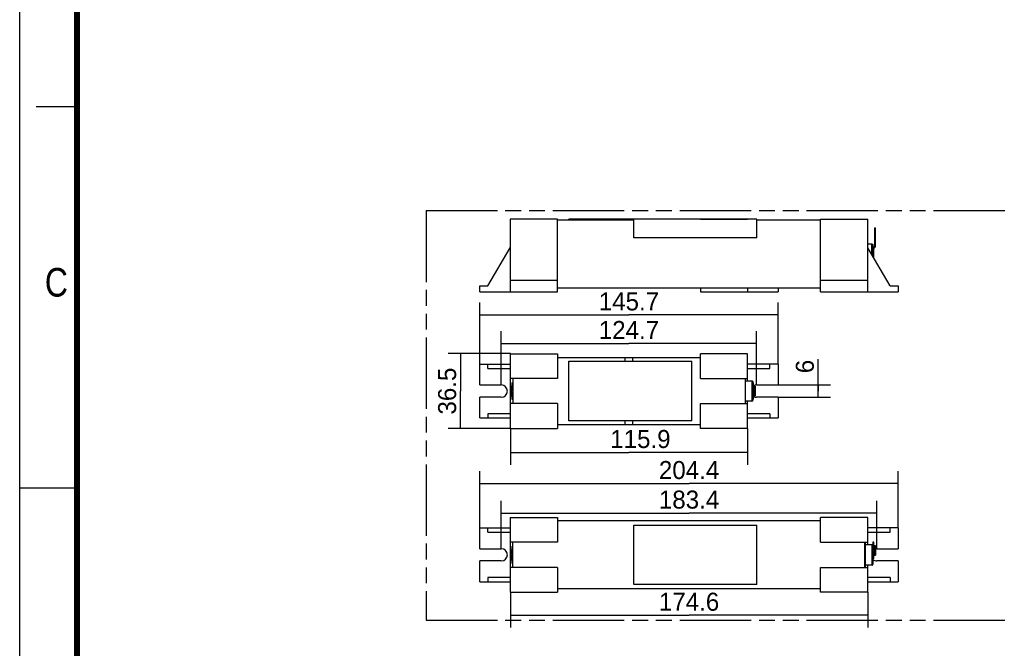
# Model space of a CAD drawing. Header units: millimetres. Extents: x 0 to 210, y 0 to 297.
# Tile 2 of 4: x 0 to 120, y 129 to 206. Entities that reach past the tile are written whole.
import ezdxf
from ezdxf.enums import TextEntityAlignment as Align

# ---------------------------------------------------------------- set-up
doc = ezdxf.new("R2010")
doc.units = ezdxf.units.MM
doc.header["$LTSCALE"] = 19.36
doc.linetypes.add('PHANTOM', pattern=[0.8, 0.45, -0.05, 0.1, -0.05, 0.1, -0.05])
doc.layers.get('0').update_dxf_attribs({"linetype": 'CONTINUOUS'})
doc.layers.add('DEFAULT_3', color=7, linetype='PHANTOM')
doc.layers.add('Z_DIM_2D', color=7, linetype='CONTINUOUS')
doc.styles.add('TEXTSTYLE_2', font='txt', dxfattribs={"width": 0.75})
doc.styles.add('TEXTSTYLE_3', font='tridonic-metric-print-light.otf')
doc.dimstyles.new('DIMSTYLE_1', dxfattribs={"dimtxt": 2.2, "dimasz": 3.5, "dimexe": 1.5, "dimexo": 0, "dimgap": 0.55, "dimtad": 1, "dimdec": 1, "dimlfac": 4, "dimdsep": 46, "dimtxsty": 'TEXTSTYLE_3', "dimcen": 0.09, "dimclrt": 5, "dimadec": 1, "dimazin": 2, "dimtp": 0.3, "dimtm": 0.3, "dimtfac": 1, "dimtdec": 1, "dimtofl": 0, "dimtmove": 0, "dimatfit": 3, "dimfxl": 0, "dimtolj": 1, "dimarcsym": 0})
doc.dimstyles.new('DIMSTYLE_2', dxfattribs={"dimtxt": 2.2, "dimasz": 3.5, "dimexe": 1.5, "dimexo": 0, "dimgap": 0.55, "dimtad": 1, "dimdec": 1, "dimlfac": 4, "dimdsep": 46, "dimtxsty": 'TEXTSTYLE_3', "dimcen": 0.09, "dimclrt": 5, "dimadec": 1, "dimazin": 2, "dimtp": 0.5, "dimtm": 0.5, "dimtfac": 1, "dimtdec": 1, "dimtofl": 0, "dimtmove": 0, "dimatfit": 3, "dimfxl": 0, "dimtolj": 1, "dimarcsym": 0})
doc.dimstyles.new('DIMSTYLE_3', dxfattribs={"dimtxt": 2.2, "dimasz": 3.5, "dimexe": 1.5, "dimexo": 0, "dimgap": 0.55, "dimtad": 1, "dimdec": 1, "dimlfac": 4, "dimdsep": 46, "dimtxsty": 'TEXTSTYLE_3', "dimcen": 0.09, "dimclrt": 5, "dimadec": 1, "dimazin": 2, "dimtp": 0.1, "dimtm": 0.1, "dimtfac": 1, "dimtdec": 1, "dimtofl": 0, "dimtmove": 0, "dimatfit": 3, "dimfxl": 0, "dimtolj": 1, "dimarcsym": 0})

# ---------------------------------------------------------------- blocks, each defined once
blk = doc.blocks.new('*D1')
at = {"layer": 'Z_DIM_2D', "color": 2, "linetype": 'Continuous', "transparency": 16777216}
for p, q in [((59.9, 164.87), (52.33, 164.87)), ((53.83, 164.87), (53.83, 160.3)), ((53.83, 155.74), (53.83, 160.3)), ((59.9, 155.74), (52.33, 155.74))]:
    blk.add_line(p, q, dxfattribs=at)
at = {"layer": 'Z_DIM_2D', "color": 5, "linetype": 'Continuous', "transparency": 16777216, "style": 'TEXTSTYLE_3'}
blk.add_text('36.5', height=2.2, rotation=90, dxfattribs=at).set_placement((53.28, 160.3), align=Align.CENTER)
blk = doc.blocks.new('_NONE')
blk = doc.blocks.new('*D2')
at = {"layer": 'Z_DIM_2D', "color": 2, "linetype": 'Continuous', "transparency": 16777216}
for p, q in [((56.17, 143.59), (56.17, 150.51)), ((107.26, 143.59), (107.26, 150.51)), ((56.17, 149.01), (81.72, 149.01)), ((107.26, 149.01), (81.72, 149.01))]:
    blk.add_line(p, q, dxfattribs=at)
at = {"layer": 'Z_DIM_2D', "color": 5, "linetype": 'Continuous', "transparency": 16777216, "style": 'TEXTSTYLE_3'}
blk.add_text('204.4', height=2.2, dxfattribs=at).set_placement((81.72, 149.56), align=Align.CENTER)
blk = doc.blocks.new('*D3')
at = {"layer": 'Z_DIM_2D', "color": 2, "linetype": 'Continuous', "transparency": 16777216}
for p, q in [((59.9, 155.74), (59.9, 151.3)), ((88.86, 155.74), (88.86, 151.3)), ((59.9, 152.8), (74.38, 152.8)), ((88.86, 152.8), (74.38, 152.8))]:
    blk.add_line(p, q, dxfattribs=at)
at = {"layer": 'Z_DIM_2D', "color": 5, "linetype": 'Continuous', "transparency": 16777216, "style": 'TEXTSTYLE_3'}
blk.add_text('115.9', height=2.2, dxfattribs=at).set_placement((75.78, 153.35), align=Align.CENTER)
blk = doc.blocks.new('*D4')
at = {"layer": 'Z_DIM_2D', "color": 2, "linetype": 'Continuous', "transparency": 16777216}
for p, q in [((58.8, 161.05), (58.8, 167.61)), ((89.96, 161.05), (89.96, 167.61)), ((58.8, 166.11), (74.38, 166.11)), ((89.96, 166.11), (74.38, 166.11))]:
    blk.add_line(p, q, dxfattribs=at)
at = {"layer": 'Z_DIM_2D', "color": 5, "linetype": 'Continuous', "transparency": 16777216, "style": 'TEXTSTYLE_3'}
blk.add_text('124.7', height=2.2, dxfattribs=at).set_placement((74.38, 166.66), align=Align.CENTER)
blk = doc.blocks.new('*D5')
at = {"layer": 'Z_DIM_2D', "color": 2, "linetype": 'Continuous', "transparency": 16777216}
for p, q in [((56.17, 163.59), (56.17, 171.1)), ((92.58, 163.59), (92.58, 171.1)), ((56.17, 169.6), (74.38, 169.6)), ((92.58, 169.6), (74.38, 169.6))]:
    blk.add_line(p, q, dxfattribs=at)
at = {"layer": 'Z_DIM_2D', "color": 5, "linetype": 'Continuous', "transparency": 16777216, "style": 'TEXTSTYLE_3'}
blk.add_text('145.7', height=2.2, dxfattribs=at).set_placement((74.38, 170.15), align=Align.CENTER)
blk = doc.blocks.new('*D6')
at = {"layer": 'Z_DIM_2D', "color": 2, "linetype": 'Continuous', "transparency": 16777216}
for p, q in [((97.5, 160.3), (97.5, 164.21)), ((92.58, 161.05), (99, 161.05)), ((97.5, 161.05), (97.5, 160.3)), ((97.5, 159.55), (97.5, 160.3)), ((92.58, 159.55), (99, 159.55))]:
    blk.add_line(p, q, dxfattribs=at)
at = {"layer": 'Z_DIM_2D', "color": 5, "linetype": 'Continuous', "transparency": 16777216, "style": 'TEXTSTYLE_3'}
blk.add_text('6', height=2.2, rotation=90, dxfattribs=at).set_placement((96.95, 162.48))
blk = doc.blocks.new('*D7')
at = {"layer": 'Z_DIM_2D', "color": 2, "linetype": 'Continuous', "transparency": 16777216}
for p, q in [((58.8, 141.05), (58.8, 146.9)), ((104.63, 141.05), (104.63, 146.9)), ((58.8, 145.4), (81.72, 145.4)), ((104.63, 145.4), (81.72, 145.4))]:
    blk.add_line(p, q, dxfattribs=at)
at = {"layer": 'Z_DIM_2D', "color": 5, "linetype": 'Continuous', "transparency": 16777216, "style": 'TEXTSTYLE_3'}
blk.add_text('183.4', height=2.2, dxfattribs=at).set_placement((81.72, 145.95), align=Align.CENTER)
blk = doc.blocks.new('*D8')
at = {"layer": 'Z_DIM_2D', "color": 2, "linetype": 'Continuous', "transparency": 16777216}
for p, q in [((59.9, 135.74), (59.9, 131.43)), ((103.53, 135.74), (103.53, 131.43)), ((59.9, 132.93), (81.72, 132.93)), ((103.53, 132.93), (81.72, 132.93))]:
    blk.add_line(p, q, dxfattribs=at)
at = {"layer": 'Z_DIM_2D', "color": 5, "linetype": 'Continuous', "transparency": 16777216, "style": 'TEXTSTYLE_3'}
blk.add_text('174.6', height=2.2, dxfattribs=at).set_placement((81.72, 133.48), align=Align.CENTER)

msp = doc.modelspace()

# ---------------------------------------------------------------- linework, layer by layer
at = {"color": 2, "linetype": 'Continuous'}
for p, q in [((0, 0), (0, 297)), ((7, 195), (2, 195)), ((0, 148.5), (7, 148.5))]:
    msp.add_line(p, q, dxfattribs=at)
at = {"color": 7, "linetype": 'Continuous'}
for p, q in [((59.89671, 181.30584), (59.89671, 172.41326)), ((65.64671, 181.30584), (59.89671, 181.30584)), ((65.64671, 172.41326), (65.64671, 181.30584)), ((74.98421, 181.1602), (65.64671, 181.1602)), ((67.05921, 181.1602), (67.05921, 181.29772)), ((89.98421, 181.2977), (67.05921, 181.2977)), ((74.98421, 179.00977), (74.98421, 181.29788)), ((83.10921, 181.30584), (88.85921, 181.30584)), ((89.98421, 179.00977), (89.98421, 181.29788)), ((97.78421, 181.1602), (89.98421, 181.1602)), ((97.78421, 181.30584), (103.53421, 181.30584)), ((97.78421, 172.41326), (97.78421, 181.30584)), ((103.53421, 172.41326), (103.53421, 181.30584)), ((89.98421, 179.0102), (74.98421, 179.0102)), ((103.53421, 178.2602), (104.04671, 178.2602)), ((104.17169, 178.13513), (104.17169, 176.7063)), ((57.17171, 173.16326), (59.89671, 177.78826)), ((106.25921, 173.16326), (103.53421, 177.78826)), ((56.17171, 172.41326), (56.17171, 173.16326)), ((56.17171, 173.16326), (57.17171, 173.16326)), ((65.64671, 173.82076), (59.89671, 173.82076)), ((103.53421, 173.82076), (97.78421, 173.82076)), ((106.25921, 173.16326), (107.25921, 173.16326)), ((107.25921, 173.16326), (107.25921, 172.41326)), ((56.17171, 172.41326), (65.64671, 172.41326)), ((97.78421, 172.8602), (65.64671, 172.8602)), ((83.10921, 172.8602), (83.10921, 172.41326)), ((83.10921, 172.41326), (92.58421, 172.41326)), ((88.85921, 172.8602), (88.85921, 172.41326)), ((92.58421, 172.8602), (92.58421, 172.41326)), ((97.78421, 172.41326), (107.25921, 172.41326)), ((59.89671, 164.86555), (59.89671, 155.74055)), ((59.89671, 164.86555), (65.64671, 164.86555)), ((65.64671, 164.86555), (65.64671, 161.84055)), ((83.10921, 161.84055), (83.10921, 164.86555)), ((88.85921, 164.86555), (83.10921, 164.86555)), ((88.85921, 161.55305), (88.85921, 164.86555)), ((56.17171, 161.05305), (56.17171, 163.59055)), ((56.17171, 163.59055), (59.89671, 163.59055)), ((57.17171, 163.06555), (57.17171, 163.59055)), ((83.10921, 164.37805), (65.64671, 164.37805)), ((67.05921, 156.66452), (67.05921, 163.94158)), ((67.05921, 163.94158), (82.05921, 163.94158)), ((82.05921, 156.66452), (82.05921, 163.94158)), ((92.58421, 163.59055), (88.85921, 163.59055)), ((91.58421, 163.06555), (91.58421, 163.59055)), ((92.58421, 163.59055), (92.58421, 161.05305)), ((57.17171, 163.06555), (59.89671, 163.06555)), ((88.85921, 163.06555), (91.58421, 163.06555)), ((65.64671, 161.84055), (59.89671, 161.84055)), ((60.19671, 161.84055), (60.19671, 158.76555)), ((83.10921, 161.84055), (88.85921, 161.84055)), ((88.55921, 161.84055), (88.55921, 158.76555)), ((88.55921, 161.55305), (89.37171, 161.55305)), ((89.37171, 161.55303), (89.39611, 161.55063)), ((89.48743, 161.47529), (89.49444, 161.45171)), ((89.49669, 161.42798), (89.49669, 159.17812)), ((56.17171, 161.05305), (58.79671, 161.05305)), ((89.95921, 161.05305), (92.58421, 161.05305)), ((56.17171, 157.01555), (56.17171, 159.55305)), ((58.79671, 159.55305), (56.17171, 159.55305)), ((65.64671, 158.76555), (59.89671, 158.76555)), ((65.64671, 158.76555), (65.64671, 155.74055)), ((83.10921, 155.74055), (83.10921, 158.76555)), ((83.10921, 158.76555), (88.85921, 158.76555)), ((89.37171, 159.05305), (88.55921, 159.05305)), ((88.85921, 155.74055), (88.85921, 159.05305)), ((89.39609, 159.05547), (89.37171, 159.05307)), ((89.49439, 159.15412), (89.49669, 159.17805)), ((92.58421, 159.55305), (89.95921, 159.55305)), ((92.58421, 159.55305), (92.58421, 157.01555)), ((57.17171, 157.54055), (57.17171, 157.01555)), ((59.89671, 157.54055), (57.17171, 157.54055)), ((91.58421, 157.54055), (88.85921, 157.54055)), ((91.58421, 157.54055), (91.58421, 157.01555)), ((56.17171, 157.01555), (59.89671, 157.01555)), ((82.05921, 156.66452), (67.05921, 156.66452)), ((88.85921, 157.01555), (92.58421, 157.01555)), ((59.89671, 155.74055), (65.64671, 155.74055)), ((65.64671, 156.22805), (83.10921, 156.22805)), ((88.85921, 155.74055), (83.10921, 155.74055)), ((59.89671, 144.86555), (59.89671, 135.74055)), ((59.89671, 144.86555), (65.64671, 144.86555)), ((65.64671, 144.86555), (65.64671, 141.84055)), ((97.78421, 144.45305), (65.64671, 144.45305)), ((103.53421, 144.86555), (97.78421, 144.86555)), ((97.78421, 141.84055), (97.78421, 144.86555)), ((103.53421, 141.55305), (103.53421, 144.86555)), ((56.17171, 141.05305), (56.17171, 143.59055)), ((56.17171, 143.59055), (59.89671, 143.59055)), ((57.17171, 143.06555), (57.17171, 143.59055)), ((57.17171, 143.06555), (59.89671, 143.06555)), ((74.98421, 143.94158), (89.98421, 143.94158)), ((74.98421, 136.66541), (74.98421, 143.94069)), ((89.98421, 136.66541), (89.98421, 143.94069)), ((107.25921, 143.59055), (103.53421, 143.59055)), ((103.53421, 143.06555), (106.25921, 143.06555)), ((106.25921, 143.06555), (106.25921, 143.59055)), ((107.25921, 143.59055), (107.25921, 141.05305)), ((56.17171, 141.05305), (58.79671, 141.05305)), ((65.64671, 141.84055), (59.89671, 141.84055)), ((60.19671, 138.76555), (60.19671, 141.84055)), ((97.78421, 141.84055), (103.53421, 141.84055)), ((103.19671, 138.76555), (103.19671, 141.84055)), ((103.23421, 141.84055), (103.23421, 138.76555)), ((103.23421, 141.55305), (104.04671, 141.55305)), ((104.04671, 141.55303), (104.07111, 141.55063)), ((104.16243, 141.47529), (104.16944, 141.45171)), ((104.17169, 141.34235), (104.17169, 139.17812)), ((104.63421, 141.05305), (107.25921, 141.05305)), ((56.17171, 137.01555), (56.17171, 139.55305)), ((58.79671, 139.55305), (56.17171, 139.55305)), ((107.25921, 139.55305), (104.63421, 139.55305)), ((107.25921, 139.55305), (107.25921, 137.01555)), ((65.64671, 138.76555), (59.89671, 138.76555)), ((65.64671, 138.76555), (65.64671, 135.74055)), ((97.78421, 138.76555), (103.53421, 138.76555)), ((97.78421, 135.74055), (97.78421, 138.76555)), ((104.04671, 139.05305), (103.23421, 139.05305)), ((103.53421, 135.74055), (103.53421, 139.05305)), ((104.07109, 139.05547), (104.04671, 139.05307)), ((104.16939, 139.15412), (104.17169, 139.17805)), ((57.17171, 137.54055), (57.17171, 137.01555)), ((59.89671, 137.54055), (57.17171, 137.54055)), ((106.25921, 137.54055), (103.53421, 137.54055)), ((106.25921, 137.54055), (106.25921, 137.01555)), ((56.17171, 137.01555), (59.89671, 137.01555)), ((97.78421, 136.15305), (65.64671, 136.15305)), ((89.98421, 136.66452), (74.98421, 136.66452)), ((103.53421, 137.01555), (107.25921, 137.01555)), ((59.89671, 135.74055), (65.64671, 135.74055)), ((103.53421, 135.74055), (97.78421, 135.74055))]:
    msp.add_line(p, q, dxfattribs=at)
at = {"color": 6, "linetype": 'Continuous'}
for p, q in [((104.3658, 180.25143), (104.4658, 180.25143)), ((104.3658, 180.25143), (104.3658, 177.96969)), ((104.4658, 177.96969), (104.4658, 180.25143)), ((104.27171, 177.7602), (104.17171, 177.7602)), ((104.24315, 177.82015), (104.33008, 177.89309)), ((104.27171, 176.53654), (104.27171, 177.7602)), ((104.30743, 177.74354), (104.39436, 177.81648)), ((60.09671, 161.30305), (60.09671, 160.8968)), ((60.09671, 161.30305), (60.19671, 161.30305)), ((89.59671, 161.30305), (89.49671, 161.30305)), ((89.59671, 160.8968), (89.59671, 161.30305)), ((59.90262, 159.7093), (59.90262, 160.8968)), ((59.90262, 160.8968), (60.12527, 160.8968)), ((60.00262, 159.7093), (60.00262, 160.8968)), ((60.02002, 160.33091), (60.02331, 160.35721)), ((60.02335, 160.24869), (60.02004, 160.27495)), ((60.02331, 160.35721), (60.02918, 160.3793)), ((60.02921, 160.22668), (60.02335, 160.24869)), ((60.02918, 160.3793), (60.03834, 160.39801)), ((60.03834, 160.20809), (60.02921, 160.22668)), ((60.05072, 160.20012), (60.03834, 160.20809)), ((60.09345, 160.18311), (60.07836, 160.18758)), ((60.10904, 160.42605), (60.12527, 160.42777)), ((60.19671, 160.42805), (60.12527, 160.42805)), ((60.19671, 160.17805), (60.12527, 160.17805)), ((60.14877, 160.8968), (60.19671, 160.8968)), ((89.49671, 160.8968), (89.54465, 160.8968)), ((89.49671, 160.42805), (89.56815, 160.42805)), ((89.49671, 160.17805), (89.56815, 160.17805)), ((89.56815, 160.8968), (89.6908, 160.8968)), ((89.58438, 160.18005), (89.56815, 160.17833)), ((89.59997, 160.42299), (89.61506, 160.41852)), ((89.6427, 160.40599), (89.65508, 160.39801)), ((89.65508, 160.39801), (89.66421, 160.37942)), ((89.66424, 160.2268), (89.65508, 160.20809)), ((89.66421, 160.37942), (89.67007, 160.35742)), ((89.67011, 160.24889), (89.66424, 160.2268)), ((89.67007, 160.35742), (89.67338, 160.33115)), ((89.6734, 160.2752), (89.67011, 160.24889)), ((89.6908, 160.8968), (89.6908, 159.7093)), ((89.7908, 160.8968), (89.7908, 159.7093)), ((60.00262, 159.7093), (60.12527, 159.7093)), ((60.09671, 159.7093), (60.09671, 159.30305)), ((60.09671, 159.30305), (60.19671, 159.30305)), ((60.14877, 159.7093), (60.19671, 159.7093)), ((89.54465, 159.7093), (89.49671, 159.7093)), ((89.59671, 159.30305), (89.49671, 159.30305)), ((89.56815, 159.7093), (89.7908, 159.7093)), ((89.59671, 159.30305), (89.59671, 159.7093)), ((104.17171, 141.86555), (104.17169, 141.34235)), ((104.27171, 141.86555), (104.17171, 141.86555)), ((104.27171, 141.4593), (104.27171, 141.86555)), ((59.90262, 139.7093), (59.90262, 140.8968)), ((59.90262, 140.8968), (60.12527, 140.8968)), ((60.00262, 139.7093), (60.00262, 140.8968)), ((60.09671, 141.30305), (60.09671, 140.8968)), ((60.09671, 141.30305), (60.19671, 141.30305)), ((60.14877, 140.8968), (60.19671, 140.8968)), ((104.17171, 141.4593), (104.21965, 141.4593)), ((104.17171, 140.99055), (104.24315, 140.99055)), ((104.17171, 140.74055), (104.24315, 140.74055)), ((104.24315, 141.4593), (104.3658, 141.4593)), ((104.25938, 140.74255), (104.24315, 140.74083)), ((104.27497, 140.98549), (104.29006, 140.98102)), ((104.3177, 140.96849), (104.33008, 140.96051)), ((104.33008, 140.96051), (104.33921, 140.94192)), ((104.33924, 140.7893), (104.33008, 140.77059)), ((104.33921, 140.94192), (104.34507, 140.91992)), ((104.34511, 140.81139), (104.33924, 140.7893)), ((104.34507, 140.91992), (104.34838, 140.89365)), ((104.3484, 140.8377), (104.34511, 140.81139)), ((104.3658, 141.4593), (104.3658, 140.2718)), ((104.4658, 141.4593), (104.4658, 140.2718)), ((60.00262, 139.7093), (60.12527, 139.7093)), ((60.02002, 140.33091), (60.02331, 140.35721)), ((60.02335, 140.24869), (60.02004, 140.27495)), ((60.02331, 140.35721), (60.02918, 140.3793)), ((60.02921, 140.22668), (60.02335, 140.24869)), ((60.02918, 140.3793), (60.03834, 140.39801)), ((60.03834, 140.20809), (60.02921, 140.22668)), ((60.05072, 140.20012), (60.03834, 140.20809)), ((60.09345, 140.18311), (60.07836, 140.18758)), ((60.09671, 139.7093), (60.09671, 139.30305)), ((60.10904, 140.42605), (60.12527, 140.42777)), ((60.19671, 140.42805), (60.12527, 140.42805)), ((60.19671, 140.17805), (60.12527, 140.17805)), ((60.14877, 139.7093), (60.19671, 139.7093)), ((104.21965, 140.2718), (104.17171, 140.2718)), ((104.27171, 139.86555), (104.17171, 139.86555)), ((104.24315, 140.2718), (104.4658, 140.2718)), ((104.27171, 139.86555), (104.27171, 140.2718)), ((60.09671, 139.30305), (60.19671, 139.30305))]:
    msp.add_line(p, q, dxfattribs=at)
at = {"color": 9, "linetype": 'Continuous'}
for p, q in [((104.4658, 179.65768), (104.3658, 179.65768)), ((104.04671, 176.91843), (104.04671, 178.2602)), ((104.4658, 177.96969), (104.3658, 177.96969)), ((104.17169, 177.0102), (104.04671, 177.0102)), ((104.29568, 177.7319), (104.21965, 177.79686)), ((104.30743, 177.74354), (104.24315, 177.82015)), ((104.33008, 177.89309), (104.39436, 177.81648)), ((73.88421, 164.37805), (73.88421, 163.94158)), ((74.87171, 163.94158), (74.87171, 164.37805)), ((89.37171, 161.55305), (89.37171, 159.05338)), ((60.03834, 160.8968), (60.03834, 160.39801)), ((60.03834, 160.20809), (60.03834, 159.7093)), ((60.12527, 160.42777), (60.12527, 160.8968)), ((60.12527, 160.8968), (60.14877, 160.8968)), ((60.12527, 159.7093), (60.12527, 160.17833)), ((89.56815, 160.8968), (89.54465, 160.8968)), ((89.56815, 160.8968), (89.56815, 160.42777)), ((89.56815, 160.17833), (89.56815, 159.7093)), ((89.65508, 160.39801), (89.65508, 160.8968)), ((89.65508, 159.7093), (89.65508, 160.20809)), ((89.6908, 160.8968), (89.7908, 160.8968)), ((60.00262, 159.7093), (59.90262, 159.7093)), ((60.12527, 159.7093), (60.14877, 159.7093)), ((89.56815, 159.7093), (89.54465, 159.7093)), ((73.88421, 156.66452), (73.88421, 156.22805)), ((74.87171, 156.22805), (74.87171, 156.66452)), ((60.03834, 140.8968), (60.03834, 140.39801)), ((60.12527, 140.42777), (60.12527, 140.8968)), ((60.12527, 140.8968), (60.14877, 140.8968)), ((104.04671, 141.55305), (104.04671, 139.05338)), ((104.24315, 141.4593), (104.21965, 141.4593)), ((104.24315, 141.4593), (104.24315, 140.99027)), ((104.24315, 140.74083), (104.24315, 140.2718)), ((104.33008, 140.96051), (104.33008, 141.4593)), ((104.33008, 140.2718), (104.33008, 140.77059)), ((104.3658, 141.4593), (104.4658, 141.4593)), ((60.00262, 139.7093), (59.90262, 139.7093)), ((60.03834, 140.20809), (60.03834, 139.7093)), ((60.12527, 139.7093), (60.12527, 140.17833)), ((60.12527, 139.7093), (60.14877, 139.7093)), ((104.24315, 140.2718), (104.21965, 140.2718))]:
    msp.add_line(p, q, dxfattribs=at)
at = {"color": 7, "linetype": 'Continuous', "const_width": 0.7}
msp.add_lwpolyline([(7, 7), (7, 290)], dxfattribs=at)
at = {"color": 7, "linetype": 'Continuous'}
for points in [[(104.04671, 178.26018), (104.07116, 178.25778), (104.09466, 178.25063), (104.11631, 178.23901), (104.13529, 178.2234), (104.15081, 178.20436), (104.16234, 178.18266), (104.16939, 178.15913), (104.17169, 178.13513)], [(89.39611, 161.55063), (89.41945, 161.54357), (89.4411, 161.532), (89.4601, 161.51644), (89.47566, 161.49744), (89.48723, 161.47579), (89.49431, 161.45237), (89.49669, 161.42805)], [(89.39616, 159.05547), (89.41966, 159.06262), (89.44131, 159.07424), (89.46029, 159.08985), (89.47581, 159.10889), (89.48734, 159.13059), (89.49433, 159.15394)], [(104.07111, 141.55063), (104.09445, 141.54357), (104.1161, 141.532), (104.1351, 141.51644), (104.15066, 141.49744), (104.16223, 141.47579), (104.16931, 141.45237)], [(104.07116, 139.05547), (104.09466, 139.06262), (104.11631, 139.07424), (104.13529, 139.08985), (104.15081, 139.10889), (104.16234, 139.13059), (104.16933, 139.15394)]]:
    msp.add_lwpolyline(points, dxfattribs=at)
at = {"color": 6, "linetype": 'Continuous'}
for points in [[(60.02004, 160.27495), (60.01894, 160.30292), (60.02002, 160.33091)], [(60.03834, 160.39801), (60.05071, 160.40598), (60.06401, 160.41279), (60.07833, 160.41851), (60.09342, 160.42298), (60.10904, 160.42605)], [(60.07836, 160.18758), (60.06403, 160.1933), (60.05072, 160.20012)], [(60.12527, 160.17833), (60.10906, 160.18005), (60.09345, 160.18311)], [(60.14007, 160.42804), (60.13722, 160.42802), (60.13432, 160.42798), (60.13136, 160.42792), (60.12527, 160.42777)], [(60.12527, 160.17833), (60.12834, 160.17825), (60.13431, 160.17812)], [(60.13431, 160.17812), (60.13722, 160.17808), (60.14007, 160.17806)], [(89.55911, 160.42798), (89.5562, 160.42802), (89.55335, 160.42804)], [(89.55335, 160.17806), (89.5562, 160.17808), (89.5591, 160.17812), (89.56207, 160.17818), (89.56815, 160.17833)], [(89.56815, 160.42777), (89.56509, 160.42785), (89.55911, 160.42798)], [(89.56815, 160.42777), (89.58436, 160.42605), (89.59997, 160.42299)], [(89.65508, 160.20809), (89.64272, 160.20012), (89.62941, 160.19331), (89.61509, 160.18759), (89.6, 160.18312), (89.58438, 160.18005)], [(89.61506, 160.41852), (89.62939, 160.41281), (89.6427, 160.40599)], [(89.67338, 160.33115), (89.67449, 160.30318), (89.6734, 160.2752)], [(104.23411, 140.99048), (104.2312, 140.99052), (104.22835, 140.99054)], [(104.22835, 140.74056), (104.2312, 140.74058), (104.2341, 140.74062), (104.23707, 140.74068), (104.24315, 140.74083)], [(104.24315, 140.99027), (104.24009, 140.99035), (104.23411, 140.99048)], [(104.24315, 140.99027), (104.25936, 140.98855), (104.27497, 140.98549)], [(104.33008, 140.77059), (104.31772, 140.76262), (104.30441, 140.75581), (104.29009, 140.75009), (104.275, 140.74562), (104.25938, 140.74255)], [(104.29006, 140.98102), (104.30439, 140.97531), (104.3177, 140.96849)], [(104.34838, 140.89365), (104.34949, 140.86568), (104.3484, 140.8377)], [(60.02004, 140.27495), (60.01894, 140.30292), (60.02002, 140.33091)], [(60.03834, 140.39801), (60.05071, 140.40598), (60.06401, 140.41279), (60.07833, 140.41851), (60.09342, 140.42298), (60.10904, 140.42605)], [(60.07836, 140.18758), (60.06403, 140.1933), (60.05072, 140.20012)], [(60.12527, 140.17833), (60.10906, 140.18005), (60.09345, 140.18311)], [(60.14007, 140.42804), (60.13722, 140.42802), (60.13432, 140.42798), (60.13136, 140.42792), (60.12527, 140.42777)], [(60.12527, 140.17833), (60.12834, 140.17825), (60.13431, 140.17812)], [(60.13431, 140.17812), (60.13722, 140.17808), (60.14007, 140.17806)]]:
    msp.add_lwpolyline(points, dxfattribs=at)
for centre, radius, start, end in [((104.2658, 177.96969), 0.1, 310, 360), ((104.2658, 177.96969), 0.2, 310, 360), ((104.37171, 177.66694), 0.2, 130, 152.1800942), ((104.37171, 177.66694), 0.1, 130, 139.4896713)]:
    msp.add_arc(centre, radius, start, end, dxfattribs=at)
at = {"color": 7, "linetype": 'Continuous'}
for centre, start, end in [((58.79671, 160.30305), 270, 90), ((89.95921, 160.30305), 90, 119.1491303), ((89.95921, 160.30305), 240.8850259, 270), ((58.79671, 140.30305), 270, 90), ((104.63421, 140.30305), 115.9463379, 128.0858213), ((104.63421, 140.30305), 90, 102.9116958), ((104.63421, 140.30305), 231.8652767, 270)]:
    msp.add_arc(centre, 0.75, start, end, dxfattribs=at)
at = {"layer": 'DEFAULT_3', "color": 7, "linetype": 'PHANTOM'}
for p, q in [((49.60925, 182.33034), (49.60925, 132.33034)), ((49.60925, 182.33034), (149.60925, 182.33034)), ((49.60925, 132.33034), (149.60925, 132.33034))]:
    msp.add_line(p, q, dxfattribs=at)

# ---------------------------------------------------------------- texts
at = {"color": 5, "linetype": 'Continuous', "style": 'TEXTSTYLE_2', "width": 0.833333}
msp.add_text('C', height=3.5, dxfattribs=at).set_placement((3.07017, 171.83363))

# ---------------------------------------------------------------- dimensions: what is measured, and where the dimension line sits
at = {"layer": 'Z_DIM_2D', "color": 2, "linetype": 'Continuous'}
for base, p1, p2, dimstyle, picture, middle in [((92.5842105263, 169.6014448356), (56.1717105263, 163.5905505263), (92.5842105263, 163.5905505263), 'DIMSTYLE_2', '*D5', (74.3976884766, 169.6014448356)), ((89.9592105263, 166.1071443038), (58.7967105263, 161.0530505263), (89.9592105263, 161.0530505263), 'DIMSTYLE_2', '*D4', (74.3958945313, 166.1071443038)), ((88.8592105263, 152.8002343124), (59.8967105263, 155.7405505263), (88.8592105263, 155.7405505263), 'DIMSTYLE_1', '*D3', (75.7625371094, 152.8002343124)), ((107.2592105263, 149.0103444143), (56.1717105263, 143.5905505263), (107.2592105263, 143.5905505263), 'DIMSTYLE_2', '*D2', (81.696328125, 149.0103444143)), ((103.5342105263, 132.9254069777), (59.8967105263, 135.7405505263), (103.5342105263, 135.7405505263), 'DIMSTYLE_2', '*D8', (81.7029077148, 132.9254069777))]:
    dim = msp.add_linear_dim(base=base, p1=p1, p2=p2, dimstyle=dimstyle, override={"dimblk1": 'NONE', "dimblk2": 'NONE', "dimsah": 1}, dxfattribs=at)
    dim.commit()
    dim.dimension.update_dxf_attribs({"geometry": picture, "text_midpoint": middle, "dimtype": 160})
for base, p1, p2, angle, dimstyle, picture, middle in [((53.83138, 164.86555), (59.89671, 155.74055), (59.89671, 164.86555), 90, 'DIMSTYLE_1', '*D1', (53.83138, 160.2887)), ((97.50072, 161.05305), (92.58421, 159.55305), (92.58421, 161.05305), 90, 'DIMSTYLE_3', '*D6', (97.50072, 163.35038)), ((58.7967105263, 145.4007427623), (104.6342105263, 141.0530505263), (58.7967105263, 141.0530505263), 180, 'DIMSTYLE_2', '*D7', (81.7178554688, 145.4007427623))]:
    dim = msp.add_linear_dim(base=base, p1=p1, p2=p2, angle=angle, dimstyle=dimstyle, override={"dimblk1": 'NONE', "dimblk2": 'NONE', "dimsah": 1}, dxfattribs=at)
    dim.commit()
    dim.dimension.update_dxf_attribs({"geometry": picture, "text_midpoint": middle, "dimtype": 160})

doc.saveas('drawing.dxf')
